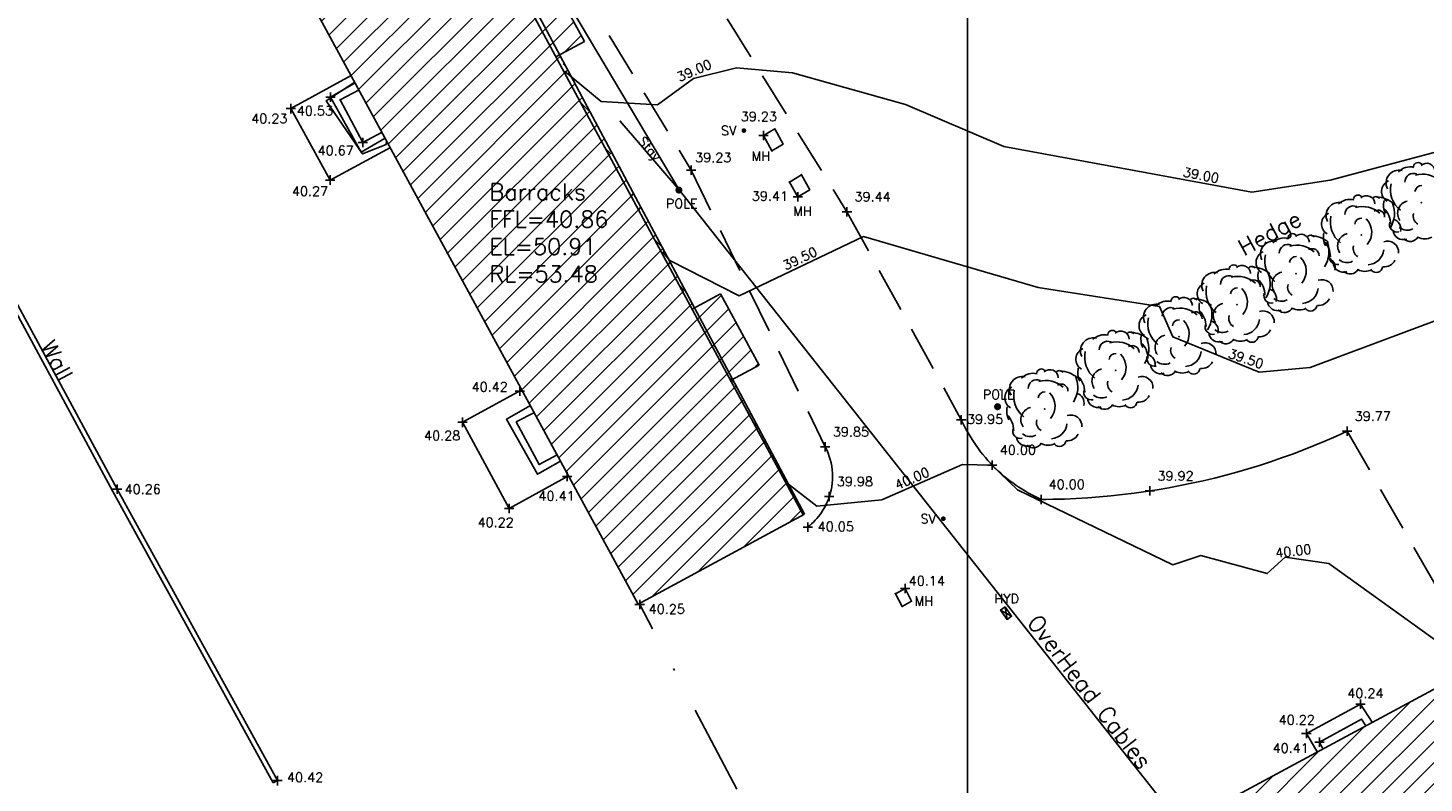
# Model space of a CAD drawing. Header units: metres. Extents: x 514577 to 515059, y 790252 to 790648.
# Tile 19 of 26: x 514860 to 514919, y 790451 to 790483. Entities that reach past the tile are written whole.
import ezdxf
from ezdxf.enums import TextEntityAlignment as Align

# ---------------------------------------------------------------- set-up
doc = ezdxf.new("R2010")
doc.units = ezdxf.units.M
doc.header["$LTSCALE"] = 0.3
for name, pattern in [('0', [48, 16, 16, 16]), ('2', [9.525, 6.35, -3.175]), ('4', [25.4, 12.7, -6.35, 0, -6.35]), ('PHANTOM', [63.5, 31.75, -6.35, 6.35, -6.35, 6.35, -6.35])]:
    doc.linetypes.add(name, pattern=pattern)
doc.layers.get('0').update_dxf_attribs({"linetype": 'CONTINUOUS'})
for name, color, linetype in [('BUILDING', 1, '0'), ('CONCRETE', 4, '0'), ('CONCRETE_PNTS', 7, 'CONTINUOUS'), ('CONTOURS', 14, 'CONTINUOUS'), ('DITCH_PNTS', 3, 'CONTINUOUS'), ('FENCE', 4, '4'), ('FENCE_PNTS', 7, 'CONTINUOUS'), ('GRID', 9, 'CONTINUOUS'), ('HATCH', 242, 'CONTINUOUS'), ('Hedge', 3, 'CONTINUOUS'), ('LINETXT', 7, 'CONTINUOUS'), ('OVERHEADCABLES', 242, 'PHANTOM'), ('PNTTXT', 7, 'CONTINUOUS'), ('ROAD', 7, '2'), ('ROAD_PNTS', 7, 'CONTINUOUS'), ('SERVICE', 7, 'CONTINUOUS'), ('SERVICE_PNTS', 7, 'CONTINUOUS'), ('SERVICES', 7, '0'), ('SERVICES_PNTS', 7, 'CONTINUOUS'), ('TEXT', 7, '0'), ('WALL', 4, 'CONTINUOUS'), ('WALL_PNTS', 7, 'CONTINUOUS')]:
    doc.layers.add(name, color=color, linetype=linetype)
doc.styles.add('NORMAL', font='romans.shx')
doc.styles.add('PTXT', font='romans')
doc.styles.get("Standard").update_dxf_attribs({"font": 'romantic.ttf', "height": 1})

# ---------------------------------------------------------------- blocks, each defined once
blk = doc.blocks.new('SPT9')
at = {"color": 0, "linetype": 'Continuous'}
for p, q in [((-0.5, 0), (0.5, 0)), ((0, -0.5), (0, 0.5))]:
    blk.add_line(p, q, dxfattribs=at)
blk = doc.blocks.new('SPT108')
at = {"color": 0, "flags": 128}
for points in [[(-0.4, -0.2), (0.4, 0.2)], [(0.4, -0.2), (-0.4, 0.2)]]:
    blk.add_lwpolyline(points, dxfattribs=at)
at = {"color": 0}
blk.add_lwpolyline([(-0.4, 0.2), (-0.4, -0.2), (0.4, -0.2), (0.4, 0.2)], close=True, dxfattribs=at)
blk = doc.blocks.new('SPT3')
at = {"color": 0, "linetype": 'ByBlock', "const_width": 0.25, "flags": 128}
blk.add_lwpolyline([(-0.125, 0, 1), (0.125, 0, 1)], format="xyb", close=True, dxfattribs=at)
blk = doc.blocks.new('SPT10')
at = {"color": 0, "linetype": 'Continuous'}
blk.add_line((0, 0), (0, 0), dxfattribs=at)
blk.add_line((0, 0), (0, 0), dxfattribs=at)

msp = doc.modelspace()

# ---------------------------------------------------------------- hatches: boundary and pattern name
at = {"layer": 'HATCH'}
h = msp.add_hatch(dxfattribs=at)
h.set_pattern_fill('ANSI31', color=256, scale=0.2)
h.paths.add_polyline_path([(514927.158, 790455.707), (514923.484, 790453.73), (514922.049, 790456.395), (514910.037, 790449.93), (514918.895, 790433.47), (514915.325, 790431.549), (514918.767, 790425.154), (514921.051, 790426.383), (514922.446, 790423.791), (514937.308, 790431.789), (514935.92, 790434.368), (514938.031, 790435.504)])
h.paths.add_polyline_path([(514915.895, 790430.352), (514921.079, 790430.352), (514921.079, 790431.402), (514915.895, 790431.402)], flags=25)
h.paths.add_polyline_path([(514917.67, 790427.434), (514923.387, 790427.434), (514923.387, 790428.484), (514917.67, 790428.484)], flags=24)
h.paths.add_polyline_path([(514918.833, 790433.979), (514924.583, 790433.979), (514924.583, 790435.029), (514918.833, 790435.029)], flags=24)
h.paths.add_polyline_path([(514928.118, 790442.028), (514933.868, 790442.028), (514933.868, 790443.078), (514928.118, 790443.078)], flags=24)
h.paths.add_polyline_path([(514924.918, 790448.963), (514930.201, 790448.963), (514930.201, 790450.013), (514924.918, 790450.013)], flags=24)
h.paths.add_polyline_path([(514919.557, 790440.146), (514925.307, 790440.146), (514925.307, 790444.696), (514919.557, 790444.696)], flags=24)

# ---------------------------------------------------------------- linework, layer by layer
at = {"layer": 'BUILDING', "linetype": '0', "elevation": 1.385}
msp.add_lwpolyline([(514870.62, 790487.115), (514885.961, 790458.846)], dxfattribs=at)
at = {"layer": 'BUILDING'}
for points, elevation in [([(514882.01, 790485.891), (514883.665, 790482.84)], 43.336), ([(514883.665, 790482.84), (514882.455, 790482.184)], 43.215), ([(514889.474, 790472.085), (514888.258, 790471.425)], 43.247), ([(514889.474, 790472.085), (514891.123, 790469.046)], 43.247), ([(514891.123, 790469.046), (514889.899, 790468.382)], 43.376), ([(514922.049, 790456.395), (514910.037, 790449.93)], 40.167)]:
    msp.add_lwpolyline(points, dxfattribs=dict(at, elevation=elevation))
at = {"layer": 'BUILDING', "linetype": '0'}
msp.add_lwpolyline([(514893.042, 790462.689), (514885.961, 790458.846)], dxfattribs=at)
at = {"layer": 'CONCRETE'}
for points in [[(514873.73, 790481.384, 40.375), (514871.15, 790479.976, 40.232), (514872.831, 790476.933, 40.269), (514875.395, 790478.317, 40.422)], [(514873.897, 790481.077, 40.507), (514872.839, 790480.465, 40.53), (514874.154, 790478.117, 40.514), (514875.181, 790478.711, 40.547)], [(514874.062, 790480.773, 40.708), (514873.25, 790480.349, 40.664), (514874.222, 790478.531, 40.672), (514875.041, 790478.969, 40.707)], [(514881.002, 790467.983, 40.424), (514878.47, 790466.602, 40.276), (514880.464, 790462.923, 40.218), (514882.989, 790464.323, 40.411)], [(514881.367, 790467.32, 40.546), (514880.353, 790466.733, 40.568), (514881.668, 790464.385, 40.552), (514882.648, 790464.951, 40.584)], [(514881.544, 790467.024, 40.744), (514880.764, 790466.617, 40.702), (514881.736, 790464.799, 40.71), (514882.507, 790465.211, 40.743)], [(514917.248, 790453.811, 40.279), (514916.748, 790454.586, 40.241), (514914.439, 790453.338, 40.217), (514914.898, 790452.546, 40.273)], [(514915.144, 790452.678, 40.414), (514915.006, 790452.965, 40.405), (514916.787, 790453.943, 40.388), (514916.979, 790453.666, 40.449)]]:
    msp.add_polyline3d(points, dxfattribs=at)
at = {"layer": 'CONCRETE_PNTS'}
for p in [(514873.682, 790481.358, 40.372), (514873.853, 790481.052, 40.508), (514872.839, 790480.465, 40.53), (514874.03, 790480.756, 40.706), (514871.15, 790479.976, 40.232), (514873.25, 790480.349, 40.664), (514874.886, 790478.886, 40.7), (514875.026, 790478.621, 40.542), (514874.154, 790478.117, 40.514), (514874.222, 790478.531, 40.672), (514875.357, 790478.297, 40.42), (514872.831, 790476.933, 40.269), (514880.913, 790467.934, 40.419), (514878.47, 790466.602, 40.276), (514882.929, 790464.29, 40.406), (514880.464, 790462.923, 40.218), (514916.748, 790454.586, 40.241), (514916.787, 790453.943, 40.388), (514917.18, 790453.916, 40.274), (514914.439, 790453.338, 40.217), (514914.845, 790452.637, 40.267), (514915.006, 790452.965, 40.405), (514915.094, 790452.781, 40.411)]:
    msp.add_point(p, dxfattribs=at)
at = {"layer": 'CONTOURS'}
for points, elevation in [([(514929.729, 790483.158), (514929.327, 790479.733), (514929.973, 790478.829), (514937.324, 790475.044), (514936.53, 790474.778), (514929.153, 790476.087), (514928.818, 790475.444), (514924.448, 790472.623), (514914.604, 790468.934), (514912.426, 790468.735), (514908.743, 790470.253), (514908.182, 790471.54), (514903.012, 790472.349), (514895.564, 790474.522), (514890.265, 790472.002), (514887.315, 790473.501), (514886.999, 790473.865)], 39.5), ([(514925.904, 790482.274), (514926.076, 790481.132), (514926.552, 790480.638), (514926.759, 790480.842), (514926.78, 790479.353), (514921.355, 790476.946), (514920.768, 790477.252), (514920.465, 790478.26), (514915.456, 790476.925), (514912.115, 790476.418), (514901.538, 790478.364), (514897.358, 790480.158), (514892.543, 790481.497), (514890.155, 790481.722), (514888.314, 790481.268), (514886.781, 790480.135), (514884.387, 790480.277), (514882.814, 790481.577)], 39), ([(514875.234, 790478.613), (514875.217, 790478.454), (514874.202, 790478.046), (514872.659, 790480.303), (514873.882, 790481.104)], 40.5), ([(514921.005, 790456.547), (514915.4, 790460.588), (514913.532, 790460.85), (514912.774, 790460.155), (514909.948, 790460.928), (514908.742, 790460.531), (514902.128, 790463.718), (514901.034, 790464.78), (514899.776, 790464.802), (514896.339, 790463.294), (514893.578, 790463.025), (514892.368, 790463.97)], 40)]:
    msp.add_lwpolyline(points, dxfattribs=dict(at, elevation=elevation))
at = {"layer": 'DITCH_PNTS'}
msp.add_point((514901.399, 790467.988, 39.922), dxfattribs=at)
at = {"layer": 'FENCE'}
msp.add_polyline3d([(514893.753, 790444.121, 40.314), (514886.023, 790458.839, 40.252)], dxfattribs=at)
at = {"layer": 'FENCE_PNTS'}
msp.add_point((514886.023, 790458.839, 40.252), dxfattribs=at)
at = {"layer": 'GRID'}
msp.add_line((514900, 790251.929), (514900, 790647.899), dxfattribs=at)
at = {"layer": 'Hedge', "color": 3, "linetype": '0'}
for centre, radius, start, end in [((514918.862, 790476.801), 0.692, 76.22056, 136.04784), ((514919.205, 790477.481), 0.197, 40.36609, 172.15831), ((514919.565, 790477.293), 0.356, 1.96632, 131.85893), ((514918.139, 790476.445), 0.493, 113.20118, 238.48262), ((514918.385, 790476.807), 0.548, 76.04677, 207.32622), ((514919.001, 790476.85), 0.363, 66.47928, 181.1166), ((514919.39, 790476.109), 1.078, 46.98318, 105.9264), ((514916.646, 790476.097), 0.197, 40.36609, 172.15831), ((514917.006, 790475.909), 0.356, 1.96632, 131.85893), ((514917.412, 790476.046), 0.178, 33.87809, 150.40296), ((514919.144, 790476.527), 1.123, 167.24364, 232.04333), ((514919.355, 790476.408), 0.289, 87.49996, 173.76313), ((514915.826, 790475.423), 0.548, 76.04677, 207.32622), ((514916.303, 790475.417), 0.692, 76.22056, 136.04784), ((514916.442, 790475.466), 0.363, 66.47928, 181.1166), ((514916.831, 790474.725), 1.078, 46.98318, 105.9264), ((514917.483, 790475.357), 0.294, 358.55729, 121.03909), ((514917.388, 790474.979), 1.229, 49.71368, 87.43251), ((514918.56, 790475.868), 0.833, 166.49172, 205.7782), ((514917.091, 790475.049), 0.934, 359.90449, 46.77342), ((514917.056, 790475.512), 1.142, 326.4144, 22.06376), ((514918.864, 790475.513), 0.534, 103.34327, 215.23821), ((514915.581, 790475.061), 0.493, 113.20118, 238.48262), ((514916.585, 790475.143), 1.123, 167.24364, 232.04333), ((514916.796, 790475.024), 0.289, 87.49996, 173.76313), ((514916.413, 790474.706), 0.813, 319.70977, 44.88705), ((514918.31, 790475.04), 0.329, 162.20995, 283.16808), ((514918.033, 790474.847), 0.433, 345.36427, 75.90738), ((514919.378, 790475.388), 0.384, 161.28621, 240.74902), ((514913.509, 790473.772), 0.692, 76.22056, 136.04784), ((514913.852, 790474.452), 0.197, 40.36609, 172.15831), ((514914.212, 790474.264), 0.356, 1.96632, 131.85893), ((514914.618, 790474.401), 0.178, 33.87809, 150.40296), ((514914.594, 790473.334), 1.229, 49.71368, 87.43251), ((514916.001, 790474.484), 0.833, 166.49172, 205.7782), ((514916.305, 790474.13), 0.534, 103.34327, 215.23821), ((514918.573, 790474.828), 0.439, 185.58997, 289.24037), ((514918.733, 790475.324), 0.531, 231.49643, 296.67525), ((514918.867, 790474.696), 0.383, 223.86304, 330.87089), ((514919.49, 790475.063), 0.642, 242.07517, 297.79901), ((514912.787, 790473.416), 0.493, 113.20118, 238.48262), ((514913.032, 790473.778), 0.548, 76.04677, 207.32622), ((514913.648, 790473.821), 0.363, 66.47928, 181.1166), ((514914.037, 790473.08), 1.078, 46.98318, 105.9264), ((514914.689, 790473.712), 0.294, 358.55729, 121.03909), ((514914.532, 790473.665), 0.934, 359.90449, 46.77342), ((514914.262, 790473.867), 1.142, 326.4144, 22.06376), ((514916.819, 790474.004), 0.384, 161.28621, 240.74902), ((514917.029, 790474.03), 0.711, 273.54149, 354.34193), ((514917.897, 790473.853), 0.476, 355.92571, 109.40458), ((514911.345, 790473.12), 0.197, 40.36609, 172.15831), ((514911.705, 790472.932), 0.356, 1.96632, 131.85893), ((514913.791, 790473.498), 1.123, 167.24364, 232.04333), ((514914.002, 790473.379), 0.289, 87.49996, 173.76313), ((514913.62, 790473.061), 0.813, 319.70977, 44.88705), ((514915.239, 790473.202), 0.433, 345.36427, 75.90738), ((514915.751, 790473.656), 0.329, 162.20995, 283.16808), ((514916.014, 790473.444), 0.439, 185.58997, 289.24037), ((514916.174, 790473.941), 0.531, 231.49643, 296.67525), ((514917.746, 790473.753), 0.526, 265.46923, 333.47958), ((514910.526, 790472.446), 0.548, 76.04677, 207.32622), ((514911.002, 790472.44), 0.692, 76.22056, 136.04784), ((514911.142, 790472.489), 0.363, 66.47928, 181.1166), ((514911.531, 790471.748), 1.078, 46.98318, 105.9264), ((514912.111, 790473.069), 0.178, 33.87809, 150.40296), ((514912.183, 790472.38), 0.294, 358.55729, 121.03909), ((514912.087, 790472.002), 1.229, 49.71368, 87.43251), ((514913.207, 790472.839), 0.833, 166.49172, 205.7782), ((514911.738, 790472.02), 0.934, 359.90449, 46.77342), ((514911.755, 790472.535), 1.142, 326.4144, 22.06376), ((514913.511, 790472.484), 0.534, 103.34327, 215.23821), ((514915.103, 790472.208), 0.476, 355.92571, 109.40458), ((514916.308, 790473.312), 0.383, 223.86304, 330.87089), ((514916.931, 790473.679), 0.642, 242.07517, 297.79901), ((514917.414, 790473.265), 0.275, 221.07518, 353.55669), ((514910.28, 790472.084), 0.493, 113.20118, 238.48262), ((514911.284, 790472.167), 1.123, 167.24364, 232.04333), ((514911.495, 790472.048), 0.289, 87.49996, 173.76313), ((514911.113, 790471.729), 0.813, 319.70977, 44.88705), ((514912.957, 790472.011), 0.329, 162.20995, 283.16808), ((514912.732, 790471.87), 0.433, 345.36427, 75.90738), ((514914.025, 790472.359), 0.384, 161.28621, 240.74902), ((514914.235, 790472.384), 0.711, 273.54149, 354.34193), ((514908.045, 790471.089), 0.548, 76.04677, 207.32622), ((514908.522, 790471.082), 0.692, 76.22056, 136.04784), ((514908.661, 790471.131), 0.363, 66.47928, 181.1166), ((514908.865, 790471.762), 0.197, 40.36609, 172.15831), ((514909.05, 790470.391), 1.078, 46.98318, 105.9264), ((514909.225, 790471.574), 0.356, 1.96632, 131.85893), ((514909.63, 790471.711), 0.178, 33.87809, 150.40296), ((514909.607, 790470.645), 1.229, 49.71368, 87.43251), ((514910.701, 790471.508), 0.833, 166.49172, 205.7782), ((514909.275, 790471.177), 1.142, 326.4144, 22.06376), ((514911.005, 790471.153), 0.534, 103.34327, 215.23821), ((514913.22, 790471.799), 0.439, 185.58997, 289.24037), ((514913.38, 790472.296), 0.531, 231.49643, 296.67525), ((514913.514, 790471.667), 0.383, 223.86304, 330.87089), ((514914.137, 790472.034), 0.642, 242.07517, 297.79901), ((514914.62, 790471.62), 0.275, 221.07518, 353.55669), ((514914.952, 790472.108), 0.526, 265.46923, 333.47958), ((514907.799, 790470.727), 0.493, 113.20118, 238.48262), ((514908.803, 790470.809), 1.123, 167.24364, 232.04333), ((514909.015, 790470.69), 0.289, 87.49996, 173.76313), ((514908.632, 790470.371), 0.813, 319.70977, 44.88705), ((514909.702, 790471.022), 0.294, 358.55729, 121.03909), ((514909.231, 790470.688), 0.934, 359.90449, 46.77342), ((514910.252, 790470.512), 0.433, 345.36427, 75.90738), ((514911.518, 790471.027), 0.384, 161.28621, 240.74902), ((514911.728, 790471.053), 0.711, 273.54149, 354.34193), ((514912.597, 790470.877), 0.476, 355.92571, 109.40458), ((514905.832, 790469.646), 0.692, 76.22056, 136.04784), ((514906.175, 790470.326), 0.197, 40.36609, 172.15831), ((514906.535, 790470.138), 0.356, 1.96632, 131.85893), ((514906.941, 790470.275), 0.178, 33.87809, 150.40296), ((514906.917, 790469.208), 1.229, 49.71368, 87.43251), ((514908.22, 790470.15), 0.833, 166.49172, 205.7782), ((514908.524, 790469.795), 0.534, 103.34327, 215.23821), ((514910.451, 790470.679), 0.329, 162.20995, 283.16808), ((514910.873, 790470.964), 0.531, 231.49643, 296.67525), ((514912.446, 790470.776), 0.526, 265.46923, 333.47958), ((514905.11, 790469.29), 0.493, 113.20118, 238.48262), ((514905.356, 790469.653), 0.548, 76.04677, 207.32622), ((514905.971, 790469.695), 0.363, 66.47928, 181.1166), ((514906.361, 790468.954), 1.078, 46.98318, 105.9264), ((514907.013, 790469.586), 0.294, 358.55729, 121.03909), ((514906.751, 790469.33), 0.934, 359.90449, 46.77342), ((514906.585, 790469.741), 1.142, 326.4144, 22.06376), ((514909.038, 790469.669), 0.384, 161.28621, 240.74902), ((514910.116, 790469.519), 0.476, 355.92571, 109.40458), ((514906.114, 790469.373), 1.123, 167.24364, 232.04333), ((514906.325, 790469.254), 0.289, 87.49996, 173.76313), ((514905.943, 790468.935), 0.813, 319.70977, 44.88705), ((514907.97, 790469.321), 0.329, 162.20995, 283.16808), ((514907.562, 790469.076), 0.433, 345.36427, 75.90738), ((514908.393, 790469.606), 0.531, 231.49643, 296.67525), ((514909.248, 790469.695), 0.711, 273.54149, 354.34193), ((514909.965, 790469.418), 0.526, 265.46923, 333.47958), ((514902.327, 790468.008), 0.548, 76.04677, 207.32622), ((514902.803, 790468.001), 0.692, 76.22056, 136.04784), ((514903.146, 790468.681), 0.197, 40.36609, 172.15831), ((514903.506, 790468.493), 0.356, 1.96632, 131.85893), ((514903.912, 790468.63), 0.178, 33.87809, 150.40296), ((514903.888, 790467.563), 1.229, 49.71368, 87.43251), ((514903.556, 790468.096), 1.142, 326.4144, 22.06376), ((514905.53, 790468.714), 0.833, 166.49172, 205.7782), ((514904.061, 790467.894), 0.934, 359.90449, 46.77342), ((514905.835, 790468.359), 0.534, 103.34327, 215.23821), ((514907.427, 790468.083), 0.476, 355.92571, 109.40458), ((514908.233, 790469.109), 0.439, 185.58997, 289.24037), ((514908.526, 790468.978), 0.383, 223.86304, 330.87089), ((514909.149, 790469.345), 0.642, 242.07517, 297.79901), ((514909.633, 790468.931), 0.275, 221.07518, 353.55669), ((514902.081, 790467.645), 0.493, 113.20118, 238.48262), ((514903.085, 790467.728), 1.123, 167.24364, 232.04333), ((514902.943, 790468.05), 0.363, 66.47928, 181.1166), ((514903.296, 790467.609), 0.289, 87.49996, 173.76313), ((514903.332, 790467.309), 1.078, 46.98318, 105.9264), ((514903.984, 790467.941), 0.294, 358.55729, 121.03909), ((514905.28, 790467.885), 0.329, 162.20995, 283.16808), ((514906.348, 790468.233), 0.384, 161.28621, 240.74902), ((514906.558, 790468.259), 0.711, 273.54149, 354.34193), ((514902.914, 790467.29), 0.813, 319.70977, 44.88705), ((514904.533, 790467.431), 0.433, 345.36427, 75.90738), ((514905.543, 790467.673), 0.439, 185.58997, 289.24037), ((514905.703, 790468.17), 0.531, 231.49643, 296.67525), ((514905.837, 790467.541), 0.383, 223.86304, 330.87089), ((514906.46, 790467.909), 0.642, 242.07517, 297.79901), ((514906.943, 790467.494), 0.275, 221.07518, 353.55669), ((514907.275, 790467.982), 0.526, 265.46923, 333.47958), ((514902.502, 790467.069), 0.833, 166.49172, 205.7782), ((514901.032, 790466.249), 0.934, 359.90449, 46.77342), ((514902.806, 790466.714), 0.534, 103.34327, 215.23821), ((514903.319, 790466.588), 0.384, 161.28621, 240.74902), ((514904.398, 790466.438), 0.476, 355.92571, 109.40458), ((514902.252, 790466.24), 0.329, 162.20995, 283.16808), ((514902.674, 790466.525), 0.531, 231.49643, 296.67525), ((514903.529, 790466.614), 0.711, 273.54149, 354.34193), ((514902.515, 790466.028), 0.439, 185.58997, 289.24037), ((514902.808, 790465.896), 0.383, 223.86304, 330.87089), ((514903.431, 790466.264), 0.642, 242.07517, 297.79901), ((514903.914, 790465.849), 0.275, 221.07518, 353.55669), ((514904.247, 790466.337), 0.526, 265.46923, 333.47958)]:
    msp.add_arc(centre, radius, start, end, dxfattribs=at)
at = {"layer": 'Hedge', "color": 7}
for p in [(514919.345, 790475.974), (514916.786, 790474.591), (514913.992, 790472.946), (514911.485, 790471.614), (514909.005, 790470.256), (514906.315, 790468.82), (514903.286, 790467.175)]:
    msp.add_point(p, dxfattribs=at)
at = {"layer": 'ROAD'}
for points in [[(514888.241, 790486.233, 38.684), (514894.859, 790475.579, 39.435), (514899.733, 790466.714, 39.949), (514899.799, 790466.572, 39.952), (514899.87, 790466.429, 39.956), (514899.945, 790466.287, 39.959), (514900.022, 790466.147, 39.963), (514900.103, 790466.009, 39.966), (514900.188, 790465.873, 39.97), (514900.275, 790465.739, 39.973), (514900.366, 790465.607, 39.977), (514900.459, 790465.478, 39.98), (514900.556, 790465.35, 39.984), (514900.655, 790465.225, 39.987), (514900.758, 790465.102, 39.991), (514900.863, 790464.981, 39.994), (514900.971, 790464.863, 39.998), (514901.082, 790464.748, 40), (514901.195, 790464.635, 40), (514901.311, 790464.525, 39.999), (514901.43, 790464.418, 39.999), (514901.551, 790464.313, 39.999), (514901.674, 790464.211, 39.998), (514901.8, 790464.112, 39.998), (514901.928, 790464.017, 39.998), (514902.059, 790463.924, 39.997), (514902.191, 790463.834, 39.997), (514902.325, 790463.747, 39.997), (514902.462, 790463.664, 39.996), (514902.6, 790463.583, 39.996), (514902.741, 790463.506, 39.996), (514902.883, 790463.433, 39.996), (514903.026, 790463.362, 39.995), (514903.131, 790463.314, 39.995), (514903.629, 790463.319, 39.988), (514904.126, 790463.332, 39.98), (514904.623, 790463.354, 39.973), (514905.12, 790463.383, 39.965), (514905.616, 790463.42, 39.958), (514906.111, 790463.465, 39.95), (514906.606, 790463.518, 39.943), (514907.1, 790463.579, 39.935), (514907.593, 790463.648, 39.928), (514908.084, 790463.725, 39.919), (514908.575, 790463.809, 39.911), (514909.064, 790463.902, 39.902), (514909.551, 790464.002, 39.893), (514910.037, 790464.11, 39.884), (514910.52, 790464.226, 39.876), (514911.002, 790464.349, 39.867), (514911.482, 790464.481, 39.858), (514911.96, 790464.619, 39.849), (514912.436, 790464.766, 39.841), (514912.909, 790464.92, 39.832), (514913.379, 790465.082, 39.823), (514913.847, 790465.251, 39.814), (514914.313, 790465.427, 39.806), (514914.775, 790465.611, 39.797), (514915.234, 790465.803, 39.788), (514915.69, 790466.001, 39.779), (514916.177, 790466.223, 39.77), (514921.868, 790456.297, 39.978)], [(514883.238, 790485.53, 38.518), (514888.218, 790477.358, 39.233), (514893.934, 790465.553, 39.847), (514893.998, 790465.422, 39.856), (514894.055, 790465.288, 39.865), (514894.104, 790465.151, 39.873), (514894.146, 790465.011, 39.882), (514894.181, 790464.87, 39.891), (514894.208, 790464.727, 39.9), (514894.227, 790464.583, 39.909), (514894.238, 790464.438, 39.917), (514894.242, 790464.292, 39.926), (514894.238, 790464.147, 39.935), (514894.227, 790464.002, 39.944), (514894.207, 790463.857, 39.953), (514894.18, 790463.714, 39.961), (514894.146, 790463.573, 39.97), (514894.103, 790463.434, 39.979), (514894.068, 790463.332, 39.984), (514894.028, 790463.233, 39.989), (514893.984, 790463.134, 39.994), (514893.937, 790463.038, 39.998), (514893.886, 790462.944, 40.003), (514893.831, 790462.851, 40.008), (514893.772, 790462.761, 40.013), (514893.71, 790462.674, 40.018), (514893.645, 790462.588, 40.023), (514893.576, 790462.506, 40.028), (514893.505, 790462.426, 40.033), (514893.43, 790462.349, 40.037), (514893.352, 790462.275, 40.042), (514893.271, 790462.204, 40.047), (514893.188, 790462.137, 40.052)]]:
    msp.add_polyline3d(points, dxfattribs=at)
at = {"layer": 'ROAD_PNTS'}
for p in [(514888.218, 790477.358, 39.233), (514894.859, 790475.579, 39.435), (514899.733, 790466.714, 39.949), (514916.177, 790466.223, 39.77), (514893.934, 790465.553, 39.847), (514901.05, 790464.781, 40), (514894.103, 790463.434, 39.979), (514903.131, 790463.314, 39.995), (514907.772, 790463.675, 39.925), (514893.188, 790462.137, 40.052)]:
    msp.add_point(p, dxfattribs=at)
at = {"layer": 'SERVICE', "color": 7}
msp.add_polyline3d([(514885.195, 790479.442, 39.053), (514887.709, 790476.509, 39.258)], dxfattribs=at)
at = {"layer": 'SERVICE_PNTS'}
for p in [(514885.195, 790479.442, 39.053), (514887.709, 790476.509, 39.258)]:
    msp.add_point(p, dxfattribs=at)
at = {"layer": 'SERVICES', "flags": 128}
for points in [[(514891.66, 790478.175), (514891.304, 790478.83), (514891.778, 790479.113), (514892.134, 790478.458)], [(514892.763, 790476.212), (514892.406, 790476.847), (514892.916, 790477.155), (514893.273, 790476.52)], [(514897.208, 790458.755), (514896.927, 790459.295), (514897.334, 790459.514), (514897.615, 790458.974)]]:
    msp.add_lwpolyline(points, close=True, dxfattribs=at)
at = {"layer": 'SERVICES_PNTS'}
for p in [(514890.463, 790479.041, 39.173), (514891.304, 790478.83, 39.232), (514891.778, 790479.113, 39.241), (514891.66, 790478.175, 39.234), (514892.406, 790476.847, 39.348), (514892.916, 790477.155, 39.349), (514887.697, 790476.506, 39.256), (514892.763, 790476.212, 39.406), (514901.279, 790467.269, 39.897), (514898.966, 790462.493, 40.065), (514896.927, 790459.295, 40.136), (514897.334, 790459.514, 40.14), (514897.208, 790458.755, 40.142), (514901.644, 790458.463, 40.143)]:
    msp.add_point(p, dxfattribs=at)
at = {"layer": 'WALL', "elevation": 40.424}
msp.add_lwpolyline([(514870.406, 790451.228), (514870.581, 790451.324)], dxfattribs=at)
at = {"layer": 'WALL', "color": 4}
for points in [[(514870.406, 790451.228, 40.424), (514863.571, 790463.658, 40.256), (514855.004, 790479.502, 40.147)], [(514870.581, 790451.324, 40.424), (514863.746, 790463.754, 40.256), (514855.18, 790479.597, 40.147)]]:
    msp.add_polyline3d(points, dxfattribs=at)
at = {"layer": 'WALL_PNTS'}
for p in [(514863.746, 790463.754, 40.256), (514870.581, 790451.324, 40.424)]:
    msp.add_point(p, dxfattribs=at)

# ---------------------------------------------------------------- block references
at = {"layer": 'CONCRETE_PNTS', "color": 7, "xscale": 0.4, "yscale": 0.4, "zscale": 0.4}
for p in [(514872.839, 790480.465, 40.53), (514871.15, 790479.976, 40.232), (514874.222, 790478.531, 40.672), (514872.831, 790476.933, 40.269), (514880.913, 790467.934, 40.419), (514878.47, 790466.602, 40.276), (514882.929, 790464.29, 40.406), (514880.464, 790462.923, 40.218), (514916.748, 790454.586, 40.241), (514914.439, 790453.338, 40.217), (514915.006, 790452.965, 40.405)]:
    msp.add_blockref('SPT9', p, dxfattribs=at)
at = {"layer": 'FENCE_PNTS', "xscale": 0.4, "yscale": 0.4, "zscale": 0.4}
msp.add_blockref('SPT9', (514886.023, 790458.839, 40.252), dxfattribs=at)
at = {"layer": 'ROAD_PNTS', "xscale": 0.4, "yscale": 0.4, "zscale": 0.4}
for p in [(514888.218, 790477.358, 39.233), (514894.859, 790475.579, 39.435), (514899.733, 790466.714, 39.949), (514916.177, 790466.223, 39.77), (514893.934, 790465.553, 39.847), (514901.05, 790464.781, 40), (514907.772, 790463.675, 39.925), (514894.103, 790463.434, 39.979), (514903.131, 790463.314, 39.995), (514893.188, 790462.137, 40.052)]:
    msp.add_blockref('SPT9', p, dxfattribs=at)
at = {"layer": 'SERVICE_PNTS', "color": 7, "xscale": 0.001, "yscale": 0.001, "zscale": 0.001}
for p in [(514885.195, 790479.442, 39.053), (514887.709, 790476.509, 39.258)]:
    msp.add_blockref('SPT10', p, dxfattribs=at)
at = {"layer": 'SERVICES_PNTS', "color": 7}
for p, xscale, yscale, zscale in [((514890.463, 790479.041, 39.173), 0.4, 0.4, 0.4), ((514887.697, 790476.506, 39.256), 0.6, 0.6, 0.6), ((514901.279, 790467.269, 39.897), 0.6, 0.6, 0.6), ((514898.966, 790462.493, 40.065), 0.4, 0.4, 0.4)]:
    msp.add_blockref('SPT3', p, dxfattribs=dict(at, xscale=xscale, yscale=yscale, zscale=zscale))
at = {"layer": 'SERVICES_PNTS', "xscale": 0.4, "yscale": 0.4, "zscale": 0.4}
for p in [(514891.304, 790478.83, 39.232), (514892.763, 790476.212, 39.406), (514897.334, 790459.514, 40.14)]:
    msp.add_blockref('SPT9', p, dxfattribs=at)
at = {"layer": 'SERVICES_PNTS', "color": 7, "xscale": 0.6, "yscale": 0.6, "zscale": 0.6, "rotation": 304.3014191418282}
msp.add_blockref('SPT108', (514901.644, 790458.463, 40.143), dxfattribs=at)
at = {"layer": 'WALL_PNTS', "xscale": 0.4, "yscale": 0.4, "zscale": 0.4}
for p in [(514863.746, 790463.754, 40.256), (514870.581, 790451.324, 40.424)]:
    msp.add_blockref('SPT9', p, dxfattribs=at)

# ---------------------------------------------------------------- texts
at = {"layer": 'LINETXT'}
msp.add_text('Fence', height=0.001, rotation=297.71194, dxfattribs=at).set_placement((514888.599, 790453.933), align=Align.TOP_CENTER)
at = {"layer": 'PNTTXT', "style": 'PTXT'}
for s, p in [('40.53', (514871.407, 790479.886)), ('40.23', (514869.464, 790479.556)), ('40.67', (514872.293, 790478.19)), ('40.27', (514871.198, 790476.46)), ('40.42', (514878.858, 790468.117, 40.266)), ('40.28', (514876.834, 790466.037)), ('40.26', (514864.068, 790463.754)), ('40.41', (514881.707, 790463.464)), ('40.22', (514879.111, 790462.336)), ('40.24', (514916.185, 790455.048)), ('40.22', (514913.26, 790453.915)), ('40.41', (514913, 790452.713)), ('40.42', (514870.99, 790451.468))]:
    msp.add_text(s, height=0.4, dxfattribs=at).set_placement(p, align=Align.MIDDLE_LEFT)
for s, p in [('39.23', (514890.329, 790479.321)), ('39.23', (514888.389, 790477.57)), ('39.41', (514890.804, 790475.928)), ('39.44', (514895.181, 790475.901)), ('POLE', (514887.14, 790475.606)), ('POLE', (514900.648, 790467.468, 39.897)), ('39.95', (514899.974, 790466.414)), ('39.77', (514916.499, 790466.545)), ('39.85', (514894.256, 790465.875)), ('40.00', (514901.372, 790465.103)), ('39.92', (514908.094, 790463.997)), ('39.98', (514894.425, 790463.756)), ('40.00', (514903.453, 790463.636)), ('40.05', (514893.61, 790461.837)), ('40.14', (514897.492, 790459.522)), ('HYD', (514901.142, 790458.765)), ('40.25', (514886.408, 790458.322))]:
    msp.add_text(s, height=0.4, dxfattribs=at).set_placement(p, align=Align.BOTTOM_LEFT)
for p in [(514890.141, 790479.041), (514898.644, 790462.493)]:
    msp.add_text('SV', height=0.4, dxfattribs=at).set_placement(p, align=Align.MIDDLE_RIGHT)
msp.add_text('Stay', height=0.4, rotation=310.6138, dxfattribs=at).set_placement((514885.833, 790478.492, 39.113), align=Align.BOTTOM_LEFT)
for p in [(514890.79, 790478.151), (514892.563, 790475.807), (514897.739, 790459.184)]:
    msp.add_text('MH', height=0.4, dxfattribs=at).set_placement(p, align=Align.TOP_LEFT)
at = {"layer": 'TEXT', "insert": (514879.619, 790476.78), "char_height": 0.7, "attachment_point": 1, "style": 'NORMAL'}
msp.add_mtext_dynamic_manual_height_columns('Barracks\\PFFL=40.86\\PEL=50.91\\PRL=53.48', width=12.66612, gutter_width=5, heights=[0], dxfattribs=at)
at = {"layer": 'TEXT', "char_height": 0.7, "attachment_point": 1, "style": 'NORMAL'}
for s, insert, rotation in [('Hedge', (514911.446, 790474.29, 39.286), 28.64781), ('Wall', (514861.066, 790470.182, 40.214), 298.40092), ('OverHead Cables', (514903.06, 790458.479, 36.695), 307.47091)]:
    msp.add_mtext_dynamic_manual_height_columns(s, width=10.58387, gutter_width=5, heights=[0], dxfattribs=dict(at, insert=insert, rotation=rotation))

# ---------------------------------------------------------------- next in the draw order: wipeouts: each hides what was drawn before it
for points in [[(514887.686, 790481.111), (514889.158, 790481.744), (514889, 790482.113), (514887.528, 790481.48)], [(514909.128, 790477.101), (514910.704, 790476.811), (514910.777, 790477.206), (514909.2, 790477.496)], [(514892.211, 790473.072), (514893.658, 790473.761), (514893.486, 790474.123), (514892.039, 790473.435)], [(514911.046, 790469.388), (514912.565, 790468.877), (514912.693, 790469.258), (514911.174, 790469.768)], [(514896.972, 790463.715), (514898.439, 790464.359), (514898.278, 790464.726), (514896.811, 790464.083)], [(514913.109, 790460.832), (514914.701, 790461.021), (514914.653, 790461.419), (514913.062, 790461.23)]]:
    msp.add_wipeout(points).dxf.layer = 'CONTOURS'

# ---------------------------------------------------------------- next in the draw order: hatches: boundary and pattern name
at = {"layer": 'HATCH'}
h = msp.add_hatch(dxfattribs=at)
h.set_pattern_fill('ANSI38', color=256, scale=0.2)
h.paths.add_polyline_path([(514870.62, 790487.115), (514877.838, 790491.249), (514893.042, 790462.689), (514892.986, 790462.658), (514877.718, 790490.967)])
h = msp.add_hatch(dxfattribs=at)
h.set_pattern_fill('ANSI31-METRIC', color=256, scale=0.2)
h.set_pattern_definition([(45, (0, 0), (-0.44901280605, 0.44901280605), [])])
h.paths.add_polyline_path([(514870.62, 790487.115), (514877.718, 790490.967), (514880.808, 790485.238), (514882.01, 790485.891), (514883.665, 790482.84), (514882.455, 790482.184), (514888.258, 790471.425), (514889.474, 790472.085), (514891.123, 790469.046), (514889.899, 790468.382), (514892.986, 790462.658), (514885.961, 790458.846)])
h.paths.add_polyline_path([(514879.444, 790476.955), (514885.198, 790476.955), (514885.198, 790472.405), (514879.444, 790472.405)], flags=9)

# ---------------------------------------------------------------- next in the draw order: linework, layer by layer
at = {"layer": 'BUILDING', "linetype": '0'}
for points in [[(514870.62, 790487.115), (514877.838, 790491.249), (514893.042, 790462.689)], [(514877.718, 790490.967), (514892.986, 790462.658)]]:
    msp.add_lwpolyline(points, dxfattribs=at)
at = {"layer": 'Hedge', "color": 3, "linetype": '0'}
for centre, radius, start, end in [((514910.714, 790470.467), 0.439, 185.58997, 289.24037), ((514911.007, 790470.335), 0.383, 223.86304, 330.87089), ((514911.63, 790470.703), 0.642, 242.07517, 297.79901), ((514912.113, 790470.288), 0.275, 221.07518, 353.55669)]:
    msp.add_arc(centre, radius, start, end, dxfattribs=at)
at = {"layer": 'OVERHEADCABLES', "linetype": '0'}
msp.add_lwpolyline([(514790.008, 790352.091), (514828.961, 790371.967), (514851.61, 790386.397), (514874.138, 790397.973), (514913.643, 790420.769), (514909.192, 790449.326), (514887.709, 790476.509), (514878.954, 790491.245), (514864.12, 790526.219)], dxfattribs=at)

# ---------------------------------------------------------------- next in the draw order: texts
at = {"layer": 'CONTOURS', "style": 'PTXT'}
for s, rotation, p in [('39.00', 23.27196, (514888.474, 790481.307)), ('39.00', 349.5747, (514909.892, 790476.827)), ('39.50', 25.43066, (514892.991, 790473.298)), ('39.50', 341.42641, (514911.763, 790469.008)), ('40.00', 23.69188, (514897.758, 790463.917)), ('40.00', 6.77438, (514913.92, 790460.796))]:
    msp.add_text(s, height=0.4, rotation=rotation, dxfattribs=at).set_placement(p, align=Align.BOTTOM_CENTER)

doc.saveas('drawing.dxf')
